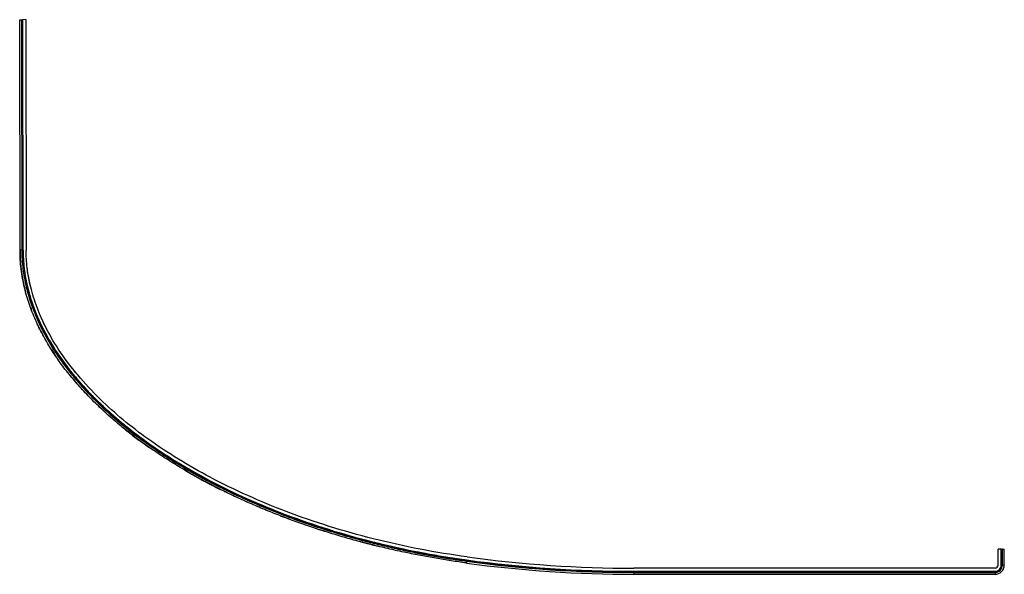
# Model space of a CAD drawing. Header units: millimetres. Extents: x 2723.79 to 2725.39, y 2789.35 to 2790.26.
import ezdxf

# ---------------------------------------------------------------- set-up
doc = ezdxf.new("R2010")
doc.units = ezdxf.units.MM
doc.layers.add('SANINDUSA', color=3, linetype='Continuous')

msp = doc.modelspace()

# ---------------------------------------------------------------- linework, layer by layer
at = {"layer": 'SANINDUSA'}
for p, q in [((2723.7929, 2789.8821), (2723.7924, 2790.2571)), ((2723.7954, 2790.2571), (2723.7959, 2789.8821)), ((2723.7954, 2790.2571), (2723.7959, 2790.2571)), ((2723.7964, 2789.8821), (2723.7959, 2790.2571)), ((2723.8024, 2790.2572), (2723.7974, 2790.2571)), ((2723.7979, 2789.8821), (2723.7974, 2790.2571)), ((2723.8024, 2790.2572), (2723.8029, 2789.8821)), ((2723.7929, 2789.882), (2723.7929, 2789.8821)), ((2723.7947, 2789.852), (2723.7947, 2789.852)), ((2723.7947, 2789.8516), (2723.7947, 2789.852)), ((2723.7997, 2789.8526), (2723.7997, 2789.8526)), ((2723.8002, 2789.8211), (2723.8007, 2789.8191)), ((2723.8008, 2789.8188), (2723.8003, 2789.8208)), ((2723.8006, 2789.8198), (2723.8009, 2789.8183)), ((2723.8006, 2789.8198), (2723.8008, 2789.819)), ((2723.8008, 2789.8188), (2723.8021, 2789.8141)), ((2723.8054, 2789.821), (2723.8054, 2789.821)), ((2723.8132, 2789.7948), (2723.8159, 2789.7874)), ((2723.8099, 2789.7893), (2723.8108, 2789.7866)), ((2723.8106, 2789.7871), (2723.8112, 2789.7856)), ((2723.8115, 2789.7848), (2723.8107, 2789.7871)), ((2723.8115, 2789.7848), (2723.8107, 2789.7871)), ((2723.8123, 2789.7828), (2723.8108, 2789.7866)), ((2723.8109, 2789.7863), (2723.8112, 2789.7856)), ((2723.8159, 2789.7873), (2723.8159, 2789.7873)), ((2723.8206, 2789.7756), (2723.8199, 2789.7772)), ((2723.8218, 2789.7605), (2723.8219, 2789.7604)), ((2723.8218, 2789.7605), (2723.8218, 2789.7605)), ((2723.8223, 2789.7596), (2723.8223, 2789.7594)), ((2723.8317, 2789.7518), (2723.8317, 2789.7518)), ((2723.8616, 2789.712), (2723.8601, 2789.7142)), ((2723.8503, 2789.7107), (2723.8497, 2789.7117)), ((2723.8508, 2789.71), (2723.8497, 2789.7117)), ((2723.8507, 2789.7102), (2723.8505, 2789.7104)), ((2723.8509, 2789.7099), (2723.8508, 2789.71)), ((2723.8531, 2789.7067), (2723.8542, 2789.7051)), ((2723.8538, 2789.7057), (2723.8533, 2789.7065)), ((2723.8552, 2789.7037), (2723.8542, 2789.7051)), ((2723.879, 2789.6727), (2723.8803, 2789.6711)), ((2723.879, 2789.6727), (2723.8796, 2789.672)), ((2723.8798, 2789.6718), (2723.8821, 2789.669)), ((2723.9315, 2789.6182), (2723.9311, 2789.6186)), ((2723.9315, 2789.6182), (2723.9314, 2789.6183)), ((2723.9315, 2789.6182), (2723.9314, 2789.6182)), ((2723.9981, 2789.5709), (2723.9981, 2789.5709)), ((2723.995, 2789.5669), (2723.9952, 2789.5668)), ((2724.024, 2789.547), (2724.0248, 2789.5465)), ((2724.0255, 2789.5461), (2724.0256, 2789.546)), ((2724.0256, 2789.546), (2724.026, 2789.5457)), ((2724.0259, 2789.5458), (2724.0256, 2789.546)), ((2724.0281, 2789.5503), (2724.0283, 2789.5502)), ((2724.0283, 2789.5502), (2724.0285, 2789.5501)), ((2724.0969, 2789.5041), (2724.095, 2789.5051)), ((2724.0975, 2789.5038), (2724.096, 2789.5046)), ((2724.1251, 2789.4897), (2724.1259, 2789.4893)), ((2724.1264, 2789.489), (2724.1265, 2789.489)), ((2724.2161, 2789.45), (2724.2211, 2789.4481)), ((2724.2204, 2789.4483), (2724.2222, 2789.4476)), ((2724.2334, 2789.4435), (2724.2211, 2789.4481)), ((2724.2332, 2789.4435), (2724.2295, 2789.4449)), ((2724.2332, 2789.4435), (2724.233, 2789.4436)), ((2724.2728, 2789.4297), (2724.2788, 2789.4277)), ((2724.2789, 2789.4276), (2724.2788, 2789.4277)), ((2724.2789, 2789.4277), (2724.2788, 2789.4277)), ((2724.3661, 2789.4077), (2724.3661, 2789.4077)), ((2724.3649, 2789.4029), (2724.3656, 2789.4027)), ((2724.3649, 2789.4029), (2724.3673, 2789.4023)), ((2724.366, 2789.4026), (2724.3675, 2789.4022)), ((2724.3734, 2789.4008), (2724.3696, 2789.4017)), ((2724.3737, 2789.4007), (2724.3698, 2789.4016)), ((2724.374, 2789.4006), (2724.3717, 2789.4012)), ((2724.374, 2789.4006), (2724.3738, 2789.4007)), ((2724.374, 2789.4006), (2724.374, 2789.4006)), ((2725.3835, 2789.3698), (2725.3835, 2789.3958)), ((2725.3885, 2789.3958), (2725.3835, 2789.3958)), ((2725.3885, 2789.3698), (2725.3885, 2789.3958)), ((2725.39, 2789.3698), (2725.39, 2789.3958)), ((2725.3905, 2789.3958), (2725.39, 2789.3958)), ((2725.3905, 2789.3698), (2725.3905, 2789.3958)), ((2725.3935, 2789.3698), (2725.3935, 2789.3958)), ((2725.3785, 2789.3647), (2724.7912, 2789.3647)), ((2724.7912, 2789.3597), (2725.3785, 2789.3597)), ((2724.7912, 2789.3582), (2724.7912, 2789.3597)), ((2725.3785, 2789.3597), (2725.3785, 2789.3582)), ((2725.3785, 2789.3582), (2724.7912, 2789.3582)), ((2724.7912, 2789.3577), (2724.7912, 2789.3547)), ((2724.7912, 2789.3577), (2725.3785, 2789.3577)), ((2725.3785, 2789.3547), (2724.7912, 2789.3547)), ((2725.3785, 2789.3577), (2725.3785, 2789.3547))]:
    msp.add_line(p, q, dxfattribs=at)
at = {"layer": 'SANINDUSA', "flags": 128}
for points in [[(2723.7924, 2790.2571), (2723.7924, 2790.2571), (2723.7926, 2790.2571), (2723.7929, 2790.2571), (2723.7933, 2790.2571), (2723.7937, 2790.2571), (2723.7942, 2790.2571), (2723.7948, 2790.2571), (2723.7954, 2790.2571)], [(2723.7959, 2790.2571), (2723.7962, 2790.2571), (2723.7965, 2790.2571), (2723.7967, 2790.2571), (2723.7969, 2790.2571), (2723.7971, 2790.2571), (2723.7973, 2790.2571), (2723.7974, 2790.2571), (2723.7974, 2790.2571)], [(2723.7959, 2789.8821), (2723.7953, 2789.8821), (2723.7947, 2789.8821), (2723.7942, 2789.8821), (2723.7937, 2789.8821), (2723.7934, 2789.8821), (2723.7931, 2789.8821), (2723.7929, 2789.8821), (2723.7929, 2789.8821)], [(2723.7964, 2789.8821), (2723.7966, 2789.8821), (2723.7969, 2789.8821), (2723.7972, 2789.8821), (2723.7974, 2789.8821), (2723.7976, 2789.8821), (2723.7977, 2789.8821), (2723.7978, 2789.8821), (2723.7979, 2789.8821)], [(2723.8117, 2789.7943), (2723.812, 2789.7944), (2723.8123, 2789.7945), (2723.8125, 2789.7946), (2723.8127, 2789.7947), (2723.8129, 2789.7947), (2723.813, 2789.7948), (2723.8131, 2789.7948), (2723.8132, 2789.7948)], [(2724.0275, 2789.5489), (2724.0277, 2789.5492), (2724.0278, 2789.5494), (2724.028, 2789.5496), (2724.0281, 2789.5498), (2724.0282, 2789.55), (2724.0283, 2789.5501), (2724.0283, 2789.5502), (2724.0283, 2789.5502)], [(2725.3885, 2789.3958), (2725.3885, 2789.3958), (2725.3886, 2789.3958), (2725.3887, 2789.3958), (2725.3889, 2789.3958), (2725.3891, 2789.3958), (2725.3894, 2789.3958), (2725.3897, 2789.3958), (2725.39, 2789.3958)], [(2725.3905, 2789.3958), (2725.3911, 2789.3958), (2725.3916, 2789.3958), (2725.3921, 2789.3958), (2725.3926, 2789.3958), (2725.393, 2789.3958), (2725.3932, 2789.3958), (2725.3934, 2789.3958), (2725.3935, 2789.3958)], [(2724.5191, 2789.3762), (2724.5191, 2789.3756), (2724.519, 2789.375), (2724.5189, 2789.3745), (2724.5188, 2789.3741), (2724.5188, 2789.3737), (2724.5188, 2789.3734), (2724.5187, 2789.3732), (2724.5187, 2789.3732)], [(2724.5192, 2789.3767), (2724.5192, 2789.3769), (2724.5193, 2789.3772), (2724.5193, 2789.3775), (2724.5193, 2789.3777), (2724.5194, 2789.3779), (2724.5194, 2789.378), (2724.5194, 2789.3781), (2724.5194, 2789.3781)], [(2725.3885, 2789.3698), (2725.3885, 2789.3698), (2725.3886, 2789.3698), (2725.3888, 2789.3698), (2725.3889, 2789.3698), (2725.3892, 2789.3698), (2725.3894, 2789.3698), (2725.3897, 2789.3698), (2725.39, 2789.3698)], [(2725.3905, 2789.3698), (2725.3911, 2789.3698), (2725.3916, 2789.3698), (2725.3922, 2789.3698), (2725.3926, 2789.3698), (2725.393, 2789.3698), (2725.3933, 2789.3698), (2725.3934, 2789.3698), (2725.3935, 2789.3698)]]:
    msp.add_lwpolyline(points, dxfattribs=at)
at = {"layer": 'SANINDUSA'}
for centre, radius, start, end in [((2724.7912, 2791.3781), 2.0204, 262.2602, 270), ((2724.7912, 2791.3781), 2.0199, 262.26, 269.9998), ((2724.7912, 2791.3781), 2.0184, 262.26, 269.9998), ((2724.7912, 2791.3781), 2.0134, 262.2598, 269.9996), ((2724.7912, 2791.3781), 2.0234, 262.2602, 270), ((2725.3785, 2789.3697), 0.01, 270, 0.0717), ((2725.3785, 2789.3697), 0.005, 270, 0.0717), ((2725.3785, 2789.3697), 0.0115, 270, 0.0717), ((2725.3785, 2789.3697), 0.012, 270, 0.0717), ((2725.3785, 2789.3697), 0.015, 270, 0.0717)]:
    msp.add_arc(centre, radius, start, end, dxfattribs=at)
for points, knots in [([(2724.5187, 2789.3732), (2724.5105, 2789.3743), (2724.4939, 2789.3767), (2724.4692, 2789.3807), (2724.4446, 2789.3852), (2724.4195, 2789.3902), (2724.394, 2789.3958), (2724.3681, 2789.402), (2724.3423, 2789.4087), (2724.3166, 2789.4159), (2724.2911, 2789.4237), (2724.2657, 2789.4319), (2724.2406, 2789.4407), (2724.2156, 2789.4501), (2724.1908, 2789.46), (2724.1662, 2789.4704), (2724.1419, 2789.4815), (2724.1179, 2789.4932), (2724.0942, 2789.5054), (2724.0708, 2789.5183), (2724.0478, 2789.5319), (2724.0252, 2789.5461), (2724.003, 2789.5611), (2723.9814, 2789.5767), (2723.9603, 2789.5932), (2723.9399, 2789.6104), (2723.9202, 2789.6285), (2723.9044, 2789.6443), (2723.8922, 2789.6574), (2723.8834, 2789.6674), (2723.8748, 2789.6777), (2723.8664, 2789.6882), (2723.8584, 2789.699), (2723.8507, 2789.71), (2723.8434, 2789.7212), (2723.8364, 2789.7327), (2723.8298, 2789.7445), (2723.8237, 2789.7564), (2723.818, 2789.7686), (2723.8128, 2789.781), (2723.8081, 2789.7937), (2723.8038, 2789.8071), (2723.8001, 2789.8213), (2723.7969, 2789.8363), (2723.7946, 2789.8515), (2723.7931, 2789.8668), (2723.793, 2789.877), (2723.7929, 2789.8821)], [0, 0, 0, 0, 0.026307, 0.052623, 0.078897, 0.10518, 0.133175, 0.161171, 0.189178, 0.217175, 0.245175, 0.273176, 0.30119, 0.329193, 0.357214, 0.385235, 0.413318, 0.441402, 0.469422, 0.497463, 0.525494, 0.55355, 0.581593, 0.609666, 0.637727, 0.665828, 0.69391, 0.722046, 0.736103, 0.75016, 0.764256, 0.778351, 0.792429, 0.806506, 0.820639, 0.834772, 0.848856, 0.862958, 0.877076, 0.891194, 0.905411, 0.919627, 0.935625, 0.951622, 0.967821, 0.98402, 1, 1, 1, 1]), ([(2723.7929, 2789.882), (2723.7929, 2789.881), (2723.7929, 2789.8791), (2723.7929, 2789.8757), (2723.793, 2789.8723), (2723.7932, 2789.8688), (2723.7934, 2789.8652), (2723.7936, 2789.8615), (2723.794, 2789.8577), (2723.7944, 2789.8538), (2723.7948, 2789.8499), (2723.7954, 2789.8458), (2723.796, 2789.8416), (2723.7968, 2789.8368), (2723.7979, 2789.8313), (2723.799, 2789.826), (2723.7998, 2789.8228), (2723.8001, 2789.8215)], [0, 0, 0, 0, 0.078858, 0.149959, 0.213971, 0.271846, 0.324902, 0.374866, 0.423812, 0.474039, 0.52707, 0.583977, 0.645652, 0.712825, 0.811949, 0.923061, 1, 1, 1, 1]), ([(2723.7959, 2789.8821), (2723.796, 2789.877), (2723.7961, 2789.867), (2723.7976, 2789.8519), (2723.7998, 2789.8369), (2723.803, 2789.8221), (2723.8071, 2789.8066), (2723.8124, 2789.7905), (2723.8189, 2789.7739), (2723.8257, 2789.7591), (2723.8325, 2789.7459), (2723.8397, 2789.733), (2723.8483, 2789.7191), (2723.8582, 2789.7044), (2723.8688, 2789.6901), (2723.8799, 2789.6762), (2723.8915, 2789.6627), (2723.9055, 2789.6475), (2723.9222, 2789.6307), (2723.9419, 2789.6127), (2723.9622, 2789.5955), (2723.9832, 2789.5791), (2724.0048, 2789.5635), (2724.0268, 2789.5486), (2724.0493, 2789.5344), (2724.0723, 2789.5209), (2724.0956, 2789.5081), (2724.1218, 2789.4945), (2724.1512, 2789.4804), (2724.1837, 2789.4661), (2724.2139, 2789.4539), (2724.2416, 2789.4435), (2724.2667, 2789.4348), (2724.292, 2789.4265), (2724.3174, 2789.4188), (2724.3431, 2789.4116), (2724.3688, 2789.4049), (2724.3947, 2789.3987), (2724.4201, 2789.3931), (2724.4451, 2789.3881), (2724.4697, 2789.3837), (2724.4944, 2789.3796), (2724.5109, 2789.3773), (2724.5191, 2789.3762)], [0, 0, 0, 0, 0.0158623, 0.0318401, 0.047844, 0.0638513, 0.0798338, 0.0986236, 0.1174304, 0.1362242, 0.1502662, 0.1643084, 0.1830623, 0.201826, 0.2205824, 0.2393218, 0.2580678, 0.2768088, 0.3049043, 0.3330013, 0.3610879, 0.3891755, 0.4172555, 0.445336, 0.4734122, 0.5014888, 0.5295617, 0.5576351, 0.5951021, 0.6325798, 0.6700491, 0.698111, 0.7261791, 0.7542472, 0.7823089, 0.8103705, 0.8384374, 0.8665044, 0.8945659, 0.9209077, 0.9472496, 0.9736248, 1, 1, 1, 1]), ([(2723.8117, 2789.7943), (2723.8102, 2789.799), (2723.8071, 2789.8083), (2723.8034, 2789.8225), (2723.8003, 2789.8371), (2723.7981, 2789.8519), (2723.7966, 2789.8669), (2723.7965, 2789.877), (2723.7964, 2789.8821)], [0, 0, 0, 0, 0.164381, 0.32886, 0.493218, 0.662105, 0.831131, 1, 1, 1, 1]), ([(2723.7979, 2789.8821), (2723.7979, 2789.8724), (2723.7991, 2789.8516), (2723.805, 2789.8199), (2723.8156, 2789.786), (2723.8317, 2789.7502), (2723.854, 2789.7127), (2723.8834, 2789.6739), (2723.93, 2789.624), (2724.0013, 2789.5654), (2724.1035, 2789.5032), (2724.227, 2789.4482), (2724.3676, 2789.4044), (2724.468, 2789.3851), (2724.5194, 2789.3781)], [0, 0, 0, 0, 0.031305, 0.065302, 0.102586, 0.143822, 0.189711, 0.240953, 0.298188, 0.406325, 0.532962, 0.67699, 0.834705, 1, 1, 1, 1]), ([(2724.5201, 2789.3831), (2724.4691, 2789.39), (2724.3687, 2789.4093), (2724.2288, 2789.4529), (2724.1058, 2789.5077), (2724.0042, 2789.5695), (2723.9334, 2789.6277), (2723.8872, 2789.6771), (2723.8581, 2789.7155), (2723.8361, 2789.7525), (2723.8203, 2789.7877), (2723.8099, 2789.8211), (2723.8041, 2789.852), (2723.8029, 2789.8729), (2723.8029, 2789.8821)], [0, 0, 0, 0, 0.165295, 0.32301, 0.467038, 0.593675, 0.701812, 0.759047, 0.810289, 0.856178, 0.897414, 0.934698, 0.968695, 1, 1, 1, 1]), ([(2723.7933, 2789.8668), (2723.7933, 2789.8668), (2723.7935, 2789.8644), (2723.7939, 2789.8595), (2723.7944, 2789.8546), (2723.7947, 2789.852)], [0, 0, 0, 0, 0.007143, 0.473257, 1, 1, 1, 1]), ([(2723.8104, 2789.8222), (2723.8096, 2789.8253), (2723.8075, 2789.8339), (2723.8056, 2789.8443), (2723.8049, 2789.8515), (2723.8047, 2789.8532)], [0, 0, 0, 0, 0.30379, 0.842766, 1, 1, 1, 1]), ([(2723.8054, 2789.821), (2723.8056, 2789.8205), (2723.8066, 2789.8158), (2723.8091, 2789.807), (2723.8118, 2789.7989), (2723.8132, 2789.7948)], [0, 0, 0, 0, 0.058274, 0.528671, 1, 1, 1, 1]), ([(2724.0275, 2789.5489), (2724.0212, 2789.5531), (2724.0086, 2789.5615), (2723.9901, 2789.5747), (2723.972, 2789.5884), (2723.9543, 2789.6028), (2723.9371, 2789.6177), (2723.9204, 2789.6332), (2723.9043, 2789.6494), (2723.8899, 2789.6652), (2723.8769, 2789.6806), (2723.8653, 2789.6954), (2723.8544, 2789.7107), (2723.8442, 2789.7265), (2723.8355, 2789.7414), (2723.8282, 2789.7552), (2723.8221, 2789.768), (2723.8166, 2789.781), (2723.8133, 2789.7899), (2723.8117, 2789.7943)], [0, 0, 0, 0, 0.068255, 0.136509, 0.205001, 0.273492, 0.341945, 0.410448, 0.478938, 0.547374, 0.603863, 0.660435, 0.717016, 0.773552, 0.830011, 0.87236, 0.914709, 0.957355, 1, 1, 1, 1]), ([(2723.8171, 2789.7844), (2723.8167, 2789.7854), (2723.8156, 2789.7882), (2723.8144, 2789.7915), (2723.8136, 2789.7938), (2723.8135, 2789.7942)], [0, 0, 0, 0, 0.315042, 0.88535, 1, 1, 1, 1]), ([(2723.8362, 2789.7542), (2723.8343, 2789.758), (2723.8295, 2789.7673), (2723.8243, 2789.779), (2723.8214, 2789.787), (2723.8206, 2789.7891)], [0, 0, 0, 0, 0.336156, 0.821759, 1, 1, 1, 1]), ([(2723.8273, 2789.7495), (2723.8271, 2789.7498), (2723.8269, 2789.7503), (2723.8265, 2789.7511), (2723.8261, 2789.7518), (2723.8256, 2789.7529), (2723.8248, 2789.7544), (2723.8242, 2789.7556), (2723.8238, 2789.7563)], [0, 0, 0, 0, 0.266678, 0.362595, 0.404369, 0.563059, 0.743421, 1, 1, 1, 1]), ([(2723.8273, 2789.7495), (2723.8279, 2789.7483), (2723.8287, 2789.7467), (2723.8296, 2789.7451), (2723.8298, 2789.7447)], [0, 0, 0, 0, 0.75069, 1, 1, 1, 1]), ([(2723.844, 2789.7204), (2723.8447, 2789.7193), (2723.8468, 2789.716), (2723.849, 2789.7127), (2723.8505, 2789.7104)], [0, 0, 0, 0, 0.325036, 1, 1, 1, 1]), ([(2723.8868, 2789.6791), (2723.8846, 2789.6818), (2723.8783, 2789.6891), (2723.8688, 2789.7018), (2723.8614, 2789.7119), (2723.858, 2789.7172), (2723.858, 2789.7173)], [0, 0, 0, 0, 0.214879, 0.605517, 0.995834, 1, 1, 1, 1]), ([(2723.8533, 2789.7065), (2723.8531, 2789.7066), (2723.8527, 2789.7071), (2723.8524, 2789.7077), (2723.8522, 2789.7081)], [0, 0, 0, 0, 0.313973, 1, 1, 1, 1]), ([(2723.8798, 2789.6718), (2723.8786, 2789.6732), (2723.8771, 2789.675), (2723.8756, 2789.6768), (2723.8752, 2789.6773)], [0, 0, 0, 0, 0.770045, 1, 1, 1, 1]), ([(2723.883, 2789.6759), (2723.8847, 2789.6738), (2723.8914, 2789.6656), (2723.9038, 2789.6521), (2723.9203, 2789.6354), (2723.9375, 2789.6193), (2723.9507, 2789.6079), (2723.9636, 2789.5971), (2723.9777, 2789.5858), (2723.9908, 2789.5763), (2723.9981, 2789.571)], [0, 0, 0, 0, 0.05249, 0.202742, 0.353121, 0.503531, 0.653825, 0.688351, 0.826471, 1, 1, 1, 1]), ([(2723.9312, 2789.6184), (2723.9298, 2789.6198), (2723.927, 2789.6223), (2723.9237, 2789.6254), (2723.9218, 2789.6272), (2723.9214, 2789.6277)], [0, 0, 0, 0, 0.453377, 0.864186, 1, 1, 1, 1]), ([(2723.9312, 2789.6184), (2723.9319, 2789.6178), (2723.9331, 2789.6167), (2723.935, 2789.615), (2723.9367, 2789.6135), (2723.9381, 2789.6122), (2723.9393, 2789.6112), (2723.9405, 2789.6101), (2723.9421, 2789.6087), (2723.9436, 2789.6074), (2723.9462, 2789.6052), (2723.9496, 2789.6023), (2723.954, 2789.5985), (2723.959, 2789.5944), (2723.9648, 2789.5897), (2723.9712, 2789.5846), (2723.9784, 2789.5791), (2723.986, 2789.5734), (2723.9938, 2789.5678), (2724.0003, 2789.5631), (2724.0044, 2789.5603), (2724.006, 2789.5592)], [0, 0, 0, 0, 0.067888, 0.124167, 0.169076, 0.195575, 0.216341, 0.232215, 0.251061, 0.270524, 0.291019, 0.343406, 0.39503, 0.451247, 0.524204, 0.60227, 0.676728, 0.77611, 0.8649, 0.943198, 1, 1, 1, 1]), ([(2723.9816, 2789.5768), (2723.9821, 2789.5764), (2723.9831, 2789.5757), (2723.9846, 2789.5746), (2723.9863, 2789.5733), (2723.9886, 2789.5716), (2723.9916, 2789.5694), (2723.9938, 2789.5678), (2723.9951, 2789.5669)], [0, 0, 0, 0, 0.103472, 0.215419, 0.332676, 0.500745, 0.723166, 1, 1, 1, 1]), ([(2724.0031, 2789.5612), (2724.0029, 2789.5613), (2724.0016, 2789.5622), (2723.9989, 2789.5641), (2723.9965, 2789.5659), (2723.9951, 2789.5669)], [0, 0, 0, 0, 0.072293, 0.477743, 1, 1, 1, 1]), ([(2724.0028, 2789.5614), (2724.0027, 2789.5615), (2724.0001, 2789.5633), (2723.9976, 2789.5651), (2723.9952, 2789.5669)], [0, 0, 0, 0, 0.044687, 1, 1, 1, 1]), ([(2724.5192, 2789.3767), (2724.4974, 2789.3796), (2724.4757, 2789.3831), (2724.4487, 2789.388), (2724.4433, 2789.3891), (2724.4326, 2789.3912), (2724.4272, 2789.3923), (2724.411, 2789.3956), (2724.4003, 2789.398), (2724.3684, 2789.4054), (2724.3472, 2789.4109), (2724.3053, 2789.4228), (2724.2845, 2789.4293), (2724.2433, 2789.4433), (2724.2229, 2789.4509), (2724.1826, 2789.4671), (2724.1626, 2789.4758), (2724.123, 2789.4944), (2724.1035, 2789.5043), (2724.0649, 2789.5256), (2724.046, 2789.5369), (2724.0275, 2789.5489)], [0, 0, 0, 0, 0.125, 0.125, 0.15625, 0.15625, 0.1875, 0.1875, 0.25, 0.25, 0.375, 0.375, 0.5, 0.5, 0.625, 0.625, 0.75, 0.75, 0.875, 0.875, 1, 1, 1, 1]), ([(2724.061, 2789.5241), (2724.0627, 2789.5232), (2724.0658, 2789.5213), (2724.0704, 2789.5186), (2724.0752, 2789.5159), (2724.0804, 2789.513), (2724.0863, 2789.5098), (2724.0928, 2789.5062), (2724.1001, 2789.5024), (2724.1081, 2789.4982), (2724.1144, 2789.495), (2724.1181, 2789.4932), (2724.119, 2789.4927)], [0, 0, 0, 0, 0.086276, 0.162852, 0.241122, 0.329669, 0.430822, 0.54482, 0.669468, 0.806857, 0.95717, 1, 1, 1, 1]), ([(2724.0975, 2789.5038), (2724.0984, 2789.5033), (2724.0997, 2789.5026), (2724.1017, 2789.5016), (2724.1034, 2789.5007), (2724.1051, 2789.4998), (2724.1068, 2789.4989), (2724.11, 2789.4973), (2724.1136, 2789.4954), (2724.1166, 2789.4939), (2724.1176, 2789.4934)], [0, 0, 0, 0, 0.142367, 0.239094, 0.31757, 0.396407, 0.480498, 0.568215, 0.86039, 1, 1, 1, 1]), ([(2724.2332, 2789.4435), (2724.2331, 2789.4435), (2724.231, 2789.4443), (2724.229, 2789.4451), (2724.2269, 2789.4459)], [0, 0, 0, 0, 0.015217, 1, 1, 1, 1]), ([(2724.2896, 2789.4242), (2724.2877, 2789.4248), (2724.2838, 2789.4261), (2724.2803, 2789.4272), (2724.2786, 2789.4278)], [0, 0, 0, 0, 0.489633, 1, 1, 1, 1]), ([(2724.366, 2789.4026), (2724.3648, 2789.4029), (2724.3625, 2789.4035), (2724.3595, 2789.4042), (2724.3572, 2789.4048), (2724.3552, 2789.4054), (2724.3532, 2789.4059), (2724.3511, 2789.4064), (2724.3488, 2789.407), (2724.3459, 2789.4078), (2724.3438, 2789.4084), (2724.3426, 2789.4087)], [0, 0, 0, 0, 0.160594, 0.288301, 0.383256, 0.460693, 0.544489, 0.634947, 0.732072, 0.835863, 1, 1, 1, 1]), ([(2724.3664, 2789.4025), (2724.3646, 2789.403), (2724.3589, 2789.4044), (2724.3515, 2789.4063), (2724.3458, 2789.4079), (2724.3441, 2789.4083)], [0, 0, 0, 0, 0.243469, 0.770943, 1, 1, 1, 1]), ([(2724.3661, 2789.4078), (2724.3753, 2789.4055), (2724.3965, 2789.4002), (2724.4227, 2789.3946), (2724.4495, 2789.3894), (2724.474, 2789.385), (2724.499, 2789.381), (2724.5141, 2789.3789), (2724.5194, 2789.3781)], [0, 0, 0, 0, 0.181317, 0.419391, 0.51502, 0.706284, 0.897635, 1, 1, 1, 1])]:
    msp.add_open_spline(points, degree=3, knots=knots, dxfattribs=at)

doc.saveas('drawing.dxf')
